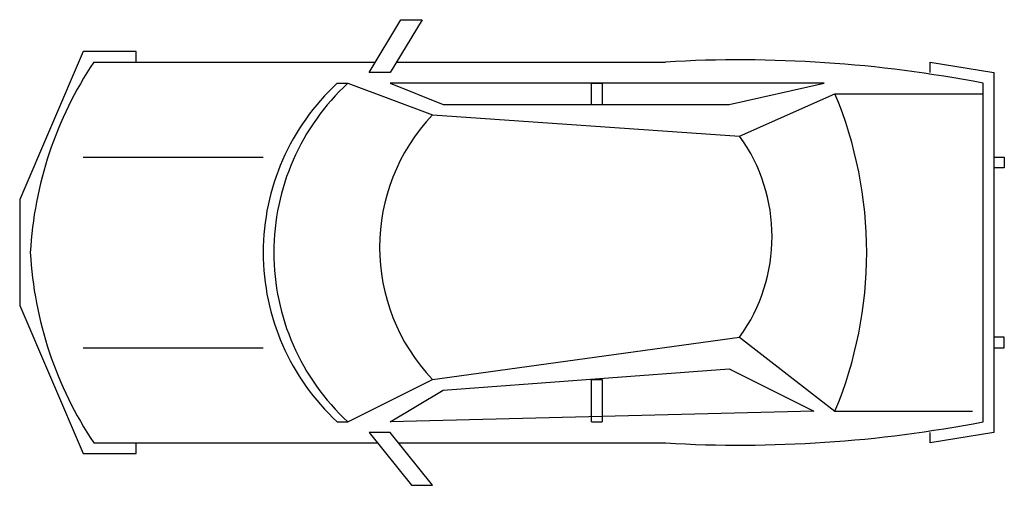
# Model space of a CAD drawing. Extents: x -27 to 490, y 23 to 268.
import ezdxf

# ---------------------------------------------------------------- set-up
doc = ezdxf.new("R2010")
doc.units = 0
doc.header["$LTSCALE"] = 7.5
doc.header["$MEASUREMENT"] = 0
doc.layers.get('0').update_dxf_attribs({"linetype": 'CONTINUOUS'})

msp = doc.modelspace()

# ---------------------------------------------------------------- linework, layer by layer
for p, q in [((156.66, 240), (173.33, 267.78)), ((184.44, 267.78), (167.77, 240)), ((173.33, 267.78), (184.44, 267.78)), ((6.66, 251.11), (-26.68, 173.33)), ((34.44, 251.11), (6.66, 251.11)), ((34.44, 245.56), (34.44, 251.11)), ((12.21, 245.56), (159.99, 245.56)), ((171.11, 245.56), (312.22, 245.56)), ((451.11, 245.56), (484.44, 240)), ((451.11, 240), (451.11, 245.56)), ((167.77, 240), (156.66, 240)), ((484.44, 240), (484.44, 51.11)), ((139.99, 234.45), (145.55, 234.45)), ((145.55, 234.45), (189.99, 217.78)), ((395.55, 234.45), (167.77, 234.45)), ((167.77, 234.45), (195.55, 223.33)), ((273.33, 234.45), (278.89, 234.45)), ((273.33, 223.33), (273.33, 234.45)), ((278.89, 234.45), (278.89, 223.33)), ((345.55, 223.33), (395.55, 234.45)), ((478.89, 56.66), (478.89, 234.45)), ((351.11, 206.67), (401.11, 228.89)), ((401.11, 228.89), (478.89, 228.89)), ((195.55, 223.33), (345.55, 223.33)), ((189.99, 217.78), (351.11, 206.67)), ((6.66, 195.56), (101.1, 195.56)), ((484.44, 195.56), (490, 195.56)), ((490, 195.56), (490, 190)), ((490, 190), (484.44, 190)), ((-26.68, 173.33), (-26.68, 117.78)), ((-26.68, 117.78), (6.66, 40)), ((189.99, 78.89), (351.11, 101.11)), ((351.11, 101.11), (401.11, 62.22)), ((490, 101.11), (484.44, 101.11)), ((490, 95.55), (490, 101.11)), ((6.66, 95.55), (101.1, 95.55)), ((484.44, 95.55), (490, 95.55)), ((195.55, 73.33), (345.55, 84.44)), ((345.55, 84.44), (390, 62.22)), ((145.55, 56.66), (189.99, 78.89)), ((273.33, 78.89), (278.89, 78.89)), ((273.33, 56.66), (273.33, 78.89)), ((278.89, 78.89), (278.89, 56.66)), ((167.77, 56.66), (195.55, 73.33)), ((390, 62.22), (167.77, 56.66)), ((401.11, 62.22), (473.33, 62.22)), ((139.99, 56.66), (145.55, 56.66)), ((273.33, 56.66), (278.89, 56.66)), ((167.77, 51.11), (156.66, 51.11)), ((156.66, 51.11), (178.88, 23.33)), ((189.99, 23.33), (167.77, 51.11)), ((484.44, 51.11), (451.11, 45.55)), ((451.11, 45.55), (451.11, 51.11)), ((12.21, 45.55), (161.11, 45.55)), ((34.44, 40), (34.44, 45.55)), ((172.22, 45.55), (312.22, 45.55)), ((6.66, 40), (34.44, 40)), ((178.88, 23.33), (189.99, 23.33))]:
    msp.add_line(p, q)
for centre, radius, start, end in [((178.88, 134.44), 200.31, 146.3099, 176.8202), ((351.11, -426.68), 673.36, 79.06091, 93.31094), ((222.14, 145.55), 121.03, 132.7412, 227.2588), ((227.69, 145.55), 121.03, 132.7412, 227.2588), ((201.11, 145.55), 216.67, 337.3801, 22.6199), ((262.77, 148.33), 100.6, 136.3426, 223.6574), ((277.96, 153.89), 90.2, 324.1888, 35.8112), ((178.88, 156.67), 200.31, 183.1798, 213.6901), ((351.11, 717.79), 673.36, 266.68906, 280.93909)]:
    msp.add_arc(centre, radius, start, end)

doc.saveas('drawing.dxf')
